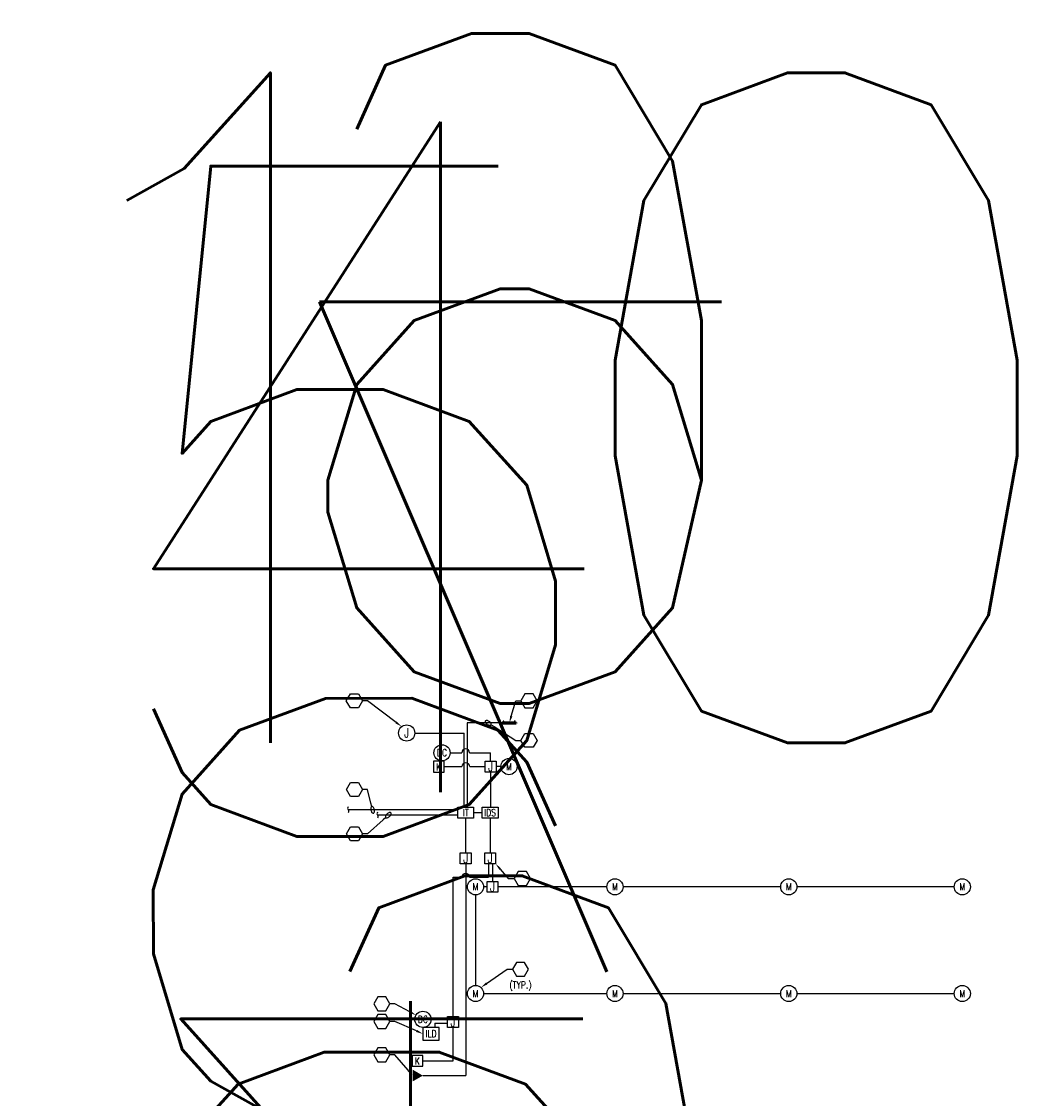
# Model space of a CAD drawing. Header units: inches. Extents: x -642 to 1103, y -1362 to 1579.
# Tile 2 of 2: x -642 to 1103, y -272 to 1579. Entities that reach past the tile are written whole.
import ezdxf
from ezdxf import colors
from ezdxf.entities.mleader import LeaderData, LeaderLine
from ezdxf.enums import TextEntityAlignment as Align
from ezdxf.math import Vec2, Vec3

# ---------------------------------------------------------------- set-up
doc = ezdxf.new("R2010")
doc.units = ezdxf.units.IN
doc.header["$MEASUREMENT"] = 0
doc.linetypes.add('DASHED2', pattern=[0.375, 0.25, -0.125])
for name, color, linetype, lineweight in [('E-COMM', 2, 'Continuous', 50), ('E-POWR-JBOX', 4, 'Continuous', 50), ('T-ANNO-KEYN', 2, 'Continuous', 25), ('T-ANNO-NOTE', 2, 'Continuous', 25), ('T-COMM-CIRC', 4, 'Continuous', 50), ('T-COMM-EQPM', 4, 'Continuous', 50), ('T-COMM-JBOX', 4, 'Continuous', 50)]:
    doc.layers.add(name, color=color, linetype=linetype, lineweight=lineweight)
doc.styles.add('Annotative', font='romans.shx', dxfattribs={"width": 0.8, "height": 0.125})
doc.styles.get("Standard").update_dxf_attribs({"font": 'romans.shx', "width": 0.8})

# ---------------------------------------------------------------- blocks, each defined once
blk = doc.blocks.new('_TagHexagon')
at = {"color": 0, "linetype": 'ByBlock', "transparency": 16777216}
blk.add_lwpolyline([(-0.144, 0), (-0.072, 0.125), (0.072, 0.125), (0.144, 0), (0.072, -0.125), (-0.072, -0.125)], close=True, dxfattribs=at)
at = {"color": 0, "transparency": 16777216, "style": 'Annotative'}
blk.add_attdef('TAGNUMBER', text='', height=12, dxfattribs=at).set_placement((0, -0.047), align=Align.CENTER)
blk = doc.blocks.new('Loop_2')
at = {"color": 1}
blk.add_line((-0.5, 0), (-1, 0), dxfattribs=at)
blk.add_lwpolyline([(0, 0.25, 0.050817), (-0.2, 0.23, 0.064661), (-0.35, 0.18, 0.10407), (-0.47, 0.08, 0.175425), (-0.5, 0, 0.175425), (-0.47, -0.08, 0.10407), (-0.35, -0.18, 0.064661), (-0.2, -0.23, 0.050817), (0, -0.25, 0.050817), (0.2, -0.23, 0.064661), (0.35, -0.18, 0.10407), (0.47, -0.08, 0.175425), (0.5, 0, 0.175425), (0.47, 0.08, 0.10407), (0.35, 0.18, 0.064661), (0.2, 0.23, 0.050817)], format="xyb", close=True, dxfattribs=at)
blk = doc.blocks.new('CD - GROUND BAR - PMGB - POWER MAIN GROUND BAR-940251-COMM ROOM 152 RACK VIEW')
at = {"layer": 'E-COMM'}
for p, q in [((-8924.2, 1107.1), (-8900.2, 1107.1)), ((-8924.2, 1107.1), (-8924.2, 1106.9)), ((-8900.2, 1106.9), (-8924.2, 1106.9)), ((-8922.5, 1106.4), (-8922.5, 1105.8)), ((-8920.8, 1106.4), (-8922.5, 1106.4)), ((-8922.5, 1105.8), (-8920.8, 1105.8)), ((-8922.3, 1106.9), (-8922.4, 1106.4)), ((-8922.4, 1105.8), (-8922.3, 1105.4)), ((-8922.3, 1105.4), (-8922.2, 1105.4)), ((-8922.2, 1104.5), (-8922.2, 1105.4)), ((-8921.2, 1105.4), (-8922.2, 1105.4)), ((-8922.2, 1104.4), (-8922.2, 1104.5)), ((-8921.2, 1104.5), (-8922.2, 1104.5)), ((-8921.2, 1104.4), (-8922.2, 1104.4)), ((-8921.2, 1105.4), (-8921.2, 1104.5)), ((-8921.2, 1104.5), (-8921.2, 1104.4)), ((-8921.1, 1105.4), (-8921, 1105.4)), ((-8920.9, 1106.4), (-8921, 1106.9)), ((-8921, 1105.4), (-8920.9, 1105.8)), ((-8920.8, 1105.8), (-8920.8, 1106.4)), ((-8903.5, 1106.4), (-8903.5, 1105.8)), ((-8901.8, 1106.4), (-8903.5, 1106.4)), ((-8903.5, 1105.8), (-8901.8, 1105.8)), ((-8903.3, 1106.9), (-8903.4, 1106.4)), ((-8903.4, 1105.8), (-8903.3, 1105.4)), ((-8903.3, 1105.4), (-8903.2, 1105.4)), ((-8903.2, 1104.5), (-8903.2, 1105.4)), ((-8903.2, 1105.4), (-8902.2, 1105.4)), ((-8903.2, 1104.4), (-8903.2, 1104.5)), ((-8902.2, 1104.5), (-8903.2, 1104.5)), ((-8902.2, 1104.4), (-8903.2, 1104.4)), ((-8902.2, 1105.4), (-8902.2, 1104.5)), ((-8902.2, 1104.5), (-8902.2, 1104.4)), ((-8902.1, 1105.4), (-8902, 1105.4)), ((-8901.9, 1106.4), (-8902, 1106.9)), ((-8902, 1105.4), (-8901.9, 1105.8)), ((-8901.8, 1105.8), (-8901.8, 1106.4)), ((-8900.2, 1106.9), (-8900.2, 1107.1))]:
    blk.add_line(p, q, dxfattribs=at)

msp = doc.modelspace()

# ---------------------------------------------------------------- hatches: boundary and pattern name
at = {"layer": 'E-POWR-JBOX', "lineweight": -3}
h = msp.add_hatch(color=256, dxfattribs=at)
h.dxf.hatch_style = 1
h.paths.add_polyline_path([(30.6, -242.7), (47.9, -232.8), (30.6, -222.7)])

# ---------------------------------------------------------------- linework, layer by layer
at = {"layer": 'E-POWR-JBOX', "linetype": 'DASHED2', "lineweight": -3}
for p, q in [((108.3, 224.1), (-80.6, 224.1)), ((108.3, 214.8), (-30.1, 214.8))]:
    msp.add_line(p, q, dxfattribs=at)
at = {"layer": 'E-POWR-JBOX', "lineweight": -3}
for points in [[(-80.6, 229.1, 0.333333), (-80.6, 224.1, -0.333333), (-80.6, 219.1)], [(-30.1, 219.8, 0.333333), (-30.1, 214.8, -0.333333), (-30.1, 209.8)]]:
    msp.add_lwpolyline(points, format="xyb", dxfattribs=at)
at = {"layer": 'T-COMM-CIRC', "lineweight": -3}
for p, q in [((124.2, 373.5), (124.2, 228.5)), ((184.5, 373.5), (124.2, 373.5)), ((34, 356.1), (119.1, 356.1)), ((119.1, 228.5), (119.1, 356.1)), ((94.7, 322.1), (114.9, 322.1)), ((128.2, 322.2), (164.4, 322.2)), ((164.4, 307.7), (164.4, 322.2)), ((84.6, 298.3), (115.2, 298.3)), ((128.5, 298.4), (155.1, 298.4)), ((182.2, 298.4), (173.7, 298.4)), ((164.4, 289), (164.4, 228.5)), ((121.7, 150), (121.7, 210)), ((135.2, 219.3), (150.1, 219.3)), ((163.6, 210), (163.6, 150)), ((121.7, 131.4), (121.7, -232.7)), ((160.8, 131.4), (160.8, 108.1)), ((167.7, 131.4), (167.7, 101)), ((167.7, 131.4), (167.7, 108.1)), ((99.8, -131.4), (99.8, 108.1)), ((99.8, 108.1), (115, 108.1)), ((128.3, 108.1), (160.8, 108.1)), ((138.5, 77.8), (138.5, -77.8)), ((158.3, 91.7), (152.4, 91.7)), ((364.3, 91.7), (177, 91.7)), ((663, 91.7), (392, 91.7)), ((961.3, 91.7), (690.7, 91.7)), ((152.4, -91.7), (364.3, -91.7)), ((392, -91.7), (663, -91.7)), ((690.7, -91.7), (961.3, -91.7)), ((61.9, -136.1), (90.5, -136.1)), ((68.4, -142.8), (68.4, -150)), ((68.4, -142.8), (90.5, -142.8)), ((99.8, -207.3), (99.8, -150)), ((48, -207.3), (99.8, -207.3)), ((48, -232.7), (121.7, -232.7))]:
    msp.add_line(p, q, dxfattribs=at)
for centre, start, end in [((121.6, 322.1), 0.8598, 179.9769), ((121.8, 298.3), 0.8598, 179.9769), ((121.6, 108.1), 0.2651, 179.3823)]:
    msp.add_arc(centre, 6.66, start, end, dxfattribs=at)
at = {"layer": 'T-COMM-EQPM', "lineweight": -3}
for points in [[(66, 307.6), (66, 288.9), (84.6, 288.9), (84.6, 307.6)], [(135.2, 210), (108.1, 210), (108.1, 228.5), (135.2, 228.5)], [(177.2, 210), (150.1, 210), (150.1, 228.5), (177.2, 228.5)], [(76.1, -150), (48, -150), (48, -171.9), (76.1, -171.9)], [(29.4, -198), (29.4, -216.6), (48, -216.6), (48, -198)]]:
    msp.add_lwpolyline(points, close=True, dxfattribs=at)
for centre in [(80.8, 322.1), (196, 298.4), (138.5, 91.7), (378.1, 91.7), (676.9, 91.7), (975.1, 91.7), (138.5, -91.7), (378.1, -91.7), (676.9, -91.7), (975.1, -91.7), (48, -136.1)]:
    msp.add_circle(centre, 13.9, dxfattribs=at)
at = {"layer": 'T-COMM-JBOX', "lineweight": -3}
for points in [[(173.7, 289), (155.1, 289), (155.1, 307.7), (173.7, 307.7)], [(131, 131.4), (112.3, 131.4), (112.3, 150), (131, 150)], [(173, 131.4), (154.3, 131.4), (154.3, 150), (173, 150)], [(177, 82.4), (158.3, 82.4), (158.3, 101), (177, 101)], [(109.1, -150), (90.5, -150), (90.5, -131.4), (109.1, -131.4)]]:
    msp.add_lwpolyline(points, close=True, dxfattribs=at)
msp.add_circle((20.1, 356.1), 13.9, dxfattribs=at)
msp.add_circle((20.1, 356.1), 13.9, dxfattribs=at)

# ---------------------------------------------------------------- block references
at = {"layer": 'E-POWR-JBOX', "lineweight": -3, "xscale": -1, "rotation": 180}
msp.add_blockref('CD - GROUND BAR - PMGB - POWER MAIN GROUND BAR-940251-COMM ROOM 152 RACK VIEW', (9108.6, 1480.4), dxfattribs=at)

# ---------------------------------------------------------------- texts
at = {"layer": 'T-ANNO-NOTE', "lineweight": -3, "insert": (215.8, -78.9), "char_height": 12, "width": 3.429, "attachment_point": 5, "style": 'Annotative'}
msp.add_mtext('(TYP.)', dxfattribs=at)
at = {"layer": 'T-COMM-EQPM', "lineweight": -3, "char_height": 12, "width": 3.429, "attachment_point": 5, "style": 'Annotative'}
for s, insert in [('DC', (80.8, 322.1)), ('M', (196, 298.5)), ('M', (138.5, 91.8)), ('M', (378.1, 91.8)), ('M', (676.9, 91.8)), ('M', (975.1, 91.8)), ('M', (138.5, -91.8)), ('M', (378.1, -91.8)), ('M', (676.9, -91.8)), ('M', (975.1, -91.8)), ('DC', (48, -136.1)), ('ILD', (62.1, -160.9))]:
    msp.add_mtext(s, dxfattribs=dict(at, insert=insert))
at = {"layer": 'T-COMM-EQPM', "lineweight": -3, "char_height": 12, "attachment_point": 5, "style": 'Annotative'}
for insert in [(75, 297.7), (38.4, -207.9)]:
    msp.add_mtext('K', dxfattribs=dict(at, insert=insert))
at = {"layer": 'T-COMM-EQPM', "lineweight": -3, "insert": (121.7, 225), "char_height": 12, "width": 10.634, "attachment_point": 2, "line_spacing_factor": 0.938532, "style": 'Annotative'}
msp.add_mtext('IT', dxfattribs=at)
at = {"layer": 'T-COMM-EQPM', "lineweight": -3, "insert": (163.6, 225), "char_height": 12, "attachment_point": 2, "line_spacing_factor": 0.938532, "style": 'Annotative'}
msp.add_mtext('IDS', dxfattribs=at)
at = {"layer": 'T-COMM-JBOX', "lineweight": -3, "char_height": 16, "width": 4.571, "attachment_point": 5, "style": 'Annotative'}
for insert in [(20.1, 356.3), (20.1, 356.3), (164.4, 298.4), (121.7, 140.7), (163.6, 140.7), (167.7, 91.7), (99.8, -140.7)]:
    msp.add_mtext('J', dxfattribs=dict(at, insert=insert))

# ---------------------------------------------------------------- leaders
at = {"layer": 'T-ANNO-KEYN', "lineweight": -3}
ml = msp.add_multileader_block('Standard', dxfattribs=at)
ml.set_content('_TagHexagon', color=256, scale=-96)
ml.set_attribute('TAGNUMBER', '6', width=0)
ml.set_leader_properties(color=1, linetype='ByLayer', lineweight=-1)
ml.build(insert=Vec2(0, 0))
ml.multileader.update_dxf_attribs({"text_right_attachment_type": 6, "dogleg_length": 0.36, "arrow_head_size": 12, "scale": 96})
ctx = ml.context
ctx.base_point, ctx.scale, ctx.char_height, ctx.arrow_head_size, ctx.landing_gap_size, ctx.plane_origin = Vec3(216.5, 411.2), 96, 0.135, 12, 0.0675, Vec3(474.2, 535.2)
ctx.right_attachment, ctx.text_align_type = 6, 2
notes = []
notes.append((ctx, [(0, (1, 1, 0), (207.7, 411.2), (1, 0), 8.85, [(1, [(196.5, 373.5)], 0, [])])]))
ctx.block.insert, ctx.block.scale = Vec3(230.4, 411.2), Vec3(-96, 96, 96)
ml = msp.add_multileader_block('Standard', dxfattribs=at)
ml.set_content('_TagHexagon', color=256, scale=96)
ml.set_attribute('TAGNUMBER', '10', width=0)
ml.set_leader_properties(color=1, linetype='ByLayer', lineweight=-1)
ml.set_arrow_properties(name='Loop_2')
ml.build(insert=Vec2(0, 0))
ml.multileader.update_dxf_attribs({"text_right_attachment_type": 6, "dogleg_length": 0.36, "arrow_head_size": 12, "scale": 96})
ctx = ml.context
ctx.base_point, ctx.scale, ctx.char_height, ctx.arrow_head_size, ctx.landing_gap_size, ctx.plane_origin = Vec3(216.5, 343.5), 96, 0.135, 12, 0.0675, Vec3(11.6, 467.5)
ctx.right_attachment = 6
notes.append((ctx, [(1, (1, 1, 0), (207.7, 343.5), (1, 0), 8.85, [(1, [(160.3, 373.5)], 0, [])])]))
ctx.block.insert = Vec3(230.4, 343.5)
ml = msp.add_multileader_block('Standard', dxfattribs=at)
ml.set_content('_TagHexagon', color=256, scale=96)
ml.set_attribute('TAGNUMBER', '4', width=0)
ml.set_leader_properties(color=1, linetype='ByLayer', lineweight=-1)
ml.set_arrow_properties(name='Loop_2')
ml.build(insert=Vec2(0, 0))
ml.multileader.update_dxf_attribs({"text_right_attachment_type": 6, "dogleg_length": 0.36, "arrow_head_size": 12, "scale": 96})
ctx = ml.context
ctx.base_point, ctx.scale, ctx.char_height, ctx.arrow_head_size, ctx.landing_gap_size, ctx.plane_origin = Vec3(-83.5, 259.1), 96, 0.135, 12, 0.0675, Vec3(-288.4, 383.1)
ctx.right_attachment = 6
notes.append((ctx, [(0, (1, 1, 0), (-47, 259.1), (-1, 0), 8.85, [(1, [(-38.4, 224.1)], 0, [])])]))
ctx.block.insert = Vec3(-69.7, 259.1)
ml = msp.add_multileader_block('Standard', dxfattribs=at)
ml.set_content('_TagHexagon', color=256, scale=96)
ml.set_attribute('TAGNUMBER', '5', width=0)
ml.set_leader_properties(color=1, linetype='ByLayer', lineweight=-1)
ml.set_arrow_properties(name='Loop_2')
ml.build(insert=Vec2(0, 0))
ml.multileader.update_dxf_attribs({"text_right_attachment_type": 6, "dogleg_length": 0.36, "arrow_head_size": 12, "scale": 96})
ctx = ml.context
ctx.base_point, ctx.scale, ctx.char_height, ctx.arrow_head_size, ctx.landing_gap_size, ctx.plane_origin = Vec3(-83.5, 183), 96, 0.135, 12, 0.0675, Vec3(-288.4, 307)
ctx.right_attachment = 6
notes.append((ctx, [(0, (1, 1, 0), (-47, 183), (-1, 0), 8.85, [(1, [(-11.5, 214.8)], 0, [])])]))
ctx.block.insert = Vec3(-69.7, 183)
ml = msp.add_multileader_block('Standard', dxfattribs=at)
ml.set_content('_TagHexagon', color=256, scale=-96)
ml.set_attribute('TAGNUMBER', '7', width=0)
ml.set_leader_properties(color=1, linetype='ByLayer', lineweight=-1)
ml.build(insert=Vec2(0, 0))
ml.multileader.update_dxf_attribs({"text_right_attachment_type": 6, "dogleg_length": 0.36, "arrow_head_size": 12, "scale": 96})
ctx = ml.context
ctx.base_point, ctx.scale, ctx.char_height, ctx.arrow_head_size, ctx.landing_gap_size, ctx.plane_origin = Vec3(201.9, -50.1), 96, 0.135, 12, 0.0675, Vec3(385.7, 73.9)
ctx.right_attachment, ctx.text_align_type = 6, 2
notes.append((ctx, [(0, (1, 1, 0), (193.1, -50.1), (1, 0), 8.85, [(1, [(147.7, -81.3)], 0, [])])]))
ctx.block.insert, ctx.block.scale = Vec3(215.8, -50.1), Vec3(-96, 96, 96)
ml = msp.add_multileader_block('Standard', dxfattribs=at)
ml.set_content('_TagHexagon', color=256, scale=96)
ml.set_attribute('TAGNUMBER', '3', width=0)
ml.set_leader_properties(color=1, linetype='ByLayer', lineweight=-1)
ml.build(insert=Vec2(0, 0))
ml.multileader.update_dxf_attribs({"text_right_attachment_type": 6, "dogleg_length": 0.36, "arrow_head_size": 12, "scale": 96})
ctx = ml.context
ctx.base_point, ctx.scale, ctx.char_height, ctx.arrow_head_size, ctx.landing_gap_size, ctx.plane_origin, ctx.plane_x_axis, ctx.plane_y_axis = Vec3(-83.7, 411.2), 96, 0.135, 12, 0.0675, Vec3(240.4, 311.9), Vec3(1, 0.000181), Vec3(-0.000181, 1)
ctx.right_attachment, ctx.text_align_type = 6, 2
notes.append((ctx, [(1, (1, 1, 0), (-47.1, 411.2), (-1, -0.000181), 8.85, [(1, [(11.6, 367.1)], 0, [])])]))
ctx.block.insert, ctx.block.rotation = Vec3(-69.8, 411.2), 3.141774
ml = msp.add_multileader_block('Standard', dxfattribs=at)
ml.set_content('_TagHexagon', color=256, scale=-96)
ml.set_attribute('TAGNUMBER', '9', width=0)
ml.set_leader_properties(color=1, linetype='ByLayer', lineweight=-1)
ml.build(insert=Vec2(0, 0))
ml.multileader.update_dxf_attribs({"text_right_attachment_type": 6, "dogleg_length": 0.36, "arrow_head_size": 12, "scale": 96})
ctx = ml.context
ctx.base_point, ctx.scale, ctx.char_height, ctx.arrow_head_size, ctx.landing_gap_size, ctx.plane_origin = Vec3(205, 106.2), 96, 0.135, 12, 0.0675, Vec3(99, -72.7)
ctx.right_attachment = 6
notes.append((ctx, [(1, (1, 1, 0), (194.6, 106.2), (1, 0), 10.5, [(1, [(173, 131.4)], 0, [])])]))
ctx.block.insert, ctx.block.rotation, ctx.block.scale = Vec3(218.9, 106.2), 3.141593, Vec3(-96, 96, 96)
ml = msp.add_multileader_block('Standard', dxfattribs=at)
ml.set_content('_TagHexagon', color=256, scale=-96)
ml.set_attribute('TAGNUMBER', '1', width=0)
ml.set_leader_properties(color=1, linetype='ByLayer', lineweight=-1)
ml.build(insert=Vec2(0, 0))
ml.multileader.update_dxf_attribs({"text_right_attachment_type": 6, "dogleg_length": 0.36, "arrow_head_size": 12, "scale": 96})
ctx = ml.context
ctx.base_point, ctx.scale, ctx.char_height, ctx.arrow_head_size, ctx.landing_gap_size, ctx.plane_origin = Vec3(-36.6, -109.2), 96, 0.135, 12, 0.0675, Vec3(-217.5, -244.5)
ctx.right_attachment = 6
notes.append((ctx, [(0, (1, 1, 0), (0, -109.2), (-1, 0), 8.85, [(1, [(36.2, -128.9)], 0, [])])]))
ctx.block.insert, ctx.block.rotation, ctx.block.scale = Vec3(-22.7, -109.2), 3.141593, Vec3(-96, 96, 96)
ml = msp.add_multileader_block('Standard', dxfattribs=at)
ml.set_content('_TagHexagon', color=256, scale=-96)
ml.set_attribute('TAGNUMBER', '2', width=0)
ml.set_leader_properties(color=1, linetype='ByLayer', lineweight=-1)
ml.build(insert=Vec2(0, 0))
ml.multileader.update_dxf_attribs({"text_right_attachment_type": 6, "dogleg_length": 0.36, "arrow_head_size": 12, "scale": 96})
ctx = ml.context
ctx.base_point, ctx.scale, ctx.char_height, ctx.arrow_head_size, ctx.landing_gap_size, ctx.plane_origin = Vec3(-36.6, -139.8), 96, 0.135, 12, 0.0675, Vec3(-281.4, -190.6)
ctx.right_attachment = 6
notes.append((ctx, [(0, (1, 1, 0), (0, -139.8), (-1, 0), 8.85, [(1, [(48, -160.9)], 0, [])])]))
ctx.block.insert, ctx.block.rotation, ctx.block.scale = Vec3(-22.7, -139.8), 3.141593, Vec3(-96, 96, 96)
ml = msp.add_multileader_block('Standard', dxfattribs=at)
ml.set_content('_TagHexagon', color=256, scale=-96)
ml.set_attribute('TAGNUMBER', '8', width=0)
ml.set_leader_properties(color=1, linetype='ByLayer', lineweight=-1)
ml.build(insert=Vec2(0, 0))
ml.multileader.update_dxf_attribs({"text_right_attachment_type": 6, "dogleg_length": 0.36, "arrow_head_size": 12, "scale": 96})
ctx = ml.context
ctx.base_point, ctx.scale, ctx.char_height, ctx.arrow_head_size, ctx.landing_gap_size, ctx.plane_origin = Vec3(-36.6, -197), 96, 0.135, 12, 0.0675, Vec3(-367.8, -297.1)
ctx.right_attachment = 6
notes.append((ctx, [(0, (1, 1, 0), (0, -197), (-1, 0), 8.85, [(1, [(30.5, -232.7)], 0, [])])]))
ctx.block.insert, ctx.block.rotation, ctx.block.scale = Vec3(-22.7, -197), 3.141593, Vec3(-96, 96, 96)
for ctx, leaders in notes:
    for number, flags, end, landing, length, lines in leaders:
        leader = LeaderData()
        leader.index, (leader.has_last_leader_line, leader.has_dogleg_vector, leader.attachment_direction) = number, flags
        leader.last_leader_point, leader.dogleg_vector, leader.dogleg_length = Vec3(end), Vec3(landing), length
        for number, points, colour, breaks in lines:
            line = LeaderLine()
            line.index, line.vertices, line.color, line.breaks = number, Vec3.list(points), colors.encode_raw_color(colour), breaks
            leader.lines.append(line)
        ctx.leaders.append(leader)

doc.saveas('drawing.dxf')
